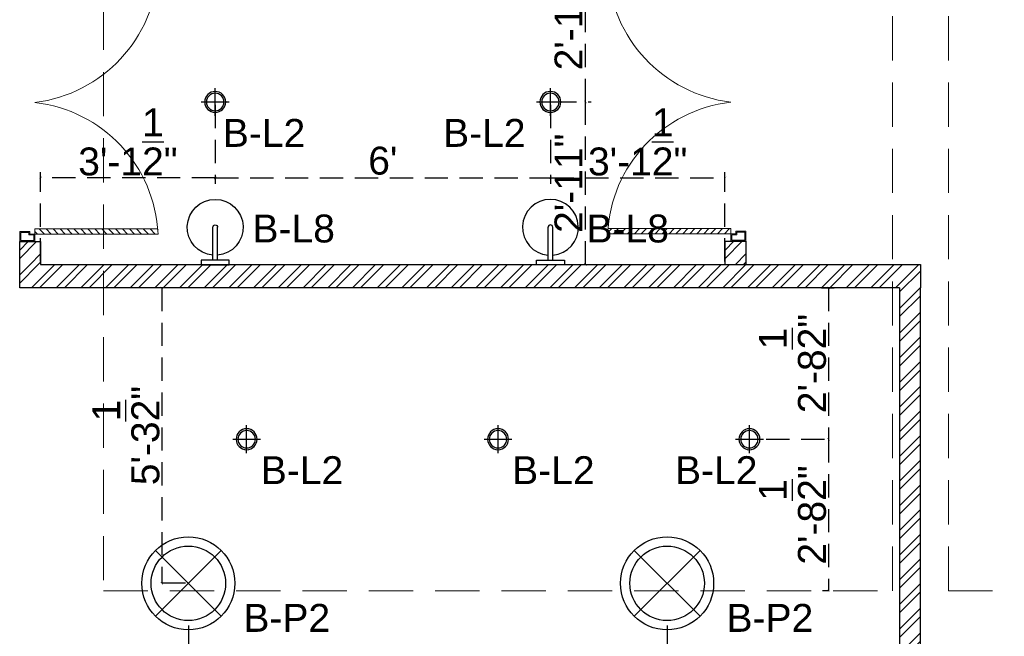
# Model space of a CAD drawing. Header units: inches. Extents: x 105152 to 158499, y 12149 to 30915.
# Tile 80 of 256: x 125037 to 125248, y 17875 to 18007. Entities that reach past the tile are written whole.
import ezdxf

# ---------------------------------------------------------------- set-up
doc = ezdxf.new("R2010")
doc.units = ezdxf.units.IN
doc.header["$MEASUREMENT"] = 0
doc.header["$PDMODE"] = 34
doc.linetypes.add('HIDDEN', pattern=[0.375, 0.25, -0.125])
doc.layers.add('15w led', color=7, linetype='Continuous', true_color=0xe600e6)
for name, color, linetype in [('PD_025_TEXT', 61, 'Continuous'), ('PD_DIMENSION', 101, 'Continuous'), ('PD_LIGHTING', 23, 'Continuous')]:
    doc.layers.add(name, color=color, linetype=linetype)
doc.layers.add('PD_BASE', color=8, linetype='Continuous', transparency=0.5)
doc.layers.add('PD_COLUMN', color=2, linetype='Continuous', lineweight=60)
doc.layers.add('PD_HATCH', color=45, linetype='Continuous', lineweight=9)
doc.styles.get("Standard").update_dxf_attribs({"font": 'arial.ttf', "height": 6})
doc.styles.add('style1', font='arial.ttf', dxfattribs={"height": 500})
doc.dimstyles.new('ISO-10', dxfattribs={"dimtxt": 6, "dimasz": 0.5, "dimexe": 1.25, "dimexo": 0.625, "dimtad": 1, "dimtoh": 1, "dimdec": 1, "dimlunit": 4, "dimtxsty": 'Standard', "dimblk": 'ARCHTICK', "dimcen": 2.5, "dimclrt": 3, "dimadec": 0, "dimazin": 0, "dimtfac": 1, "dimtdec": 1, "dimtmove": 1, "dimatfit": 3, "dimfxl": 1, "dimarcsym": 0})
pattern_1 = [(45, (-8358.2517, -1236.3267), (-2.65165043, 2.65165043), []), (45, (-8356.484, -1236.3267), (-2.65165043, 2.65165043), [])]

# ---------------------------------------------------------------- blocks, each defined once
blk = doc.blocks.new('columns2')
at = {"layer": 'PD_HATCH', "color": 173, "linetype": 'HIDDEN', "lineweight": 5, "ltscale": 38}
for p, q in [((556.5, -408), (556.5, -265)), ((568.5, -408), (568.5, -265)), ((387, -268), (387, -408)), ((387, -408), (556.5, -408)), ((568.5, -408), (738, -408))]:
    blk.add_line(p, q, dxfattribs=at)
blk = doc.blocks.new('ight 18w')
at = {"lineweight": 25}
for p, q in [((0, 6), (0, -6)), ((6, 0), (-6, 0))]:
    blk.add_line(p, q, dxfattribs=at)
for radius in [4.5, 3.75]:
    blk.add_circle((0, 0), radius, dxfattribs=at)
blk = doc.blocks.new('LGIHT46E')
for p, q in [((7.07, 7.07), (-7.07, -7.07)), ((-7.07, 7.07), (7.07, -7.07))]:
    blk.add_line(p, q)
for radius in [10, 8]:
    blk.add_circle((0, 0), radius)
blk = doc.blocks.new('_ArchTick')
at = {"color": 0, "linetype": 'ByBlock', "const_width": 0.15}
blk.add_lwpolyline([(-0.5, -0.5), (0.5, 0.5)], dxfattribs=at)
blk = doc.blocks.new('*D237')
at = {"layer": 'Defpoints', "color": 0, "ltscale": 20, "transparency": 16777216}
for p in [(125208.6, 17949.55), (125196.74, 17916.99), (125210.72, 17916.99)]:
    blk.add_point(p, dxfattribs=at)
at = {"layer": 'PD_DIMENSION', "color": 0, "linetype": 'HIDDEN', "lineweight": -2, "ltscale": 20, "transparency": 16777216}
for p, q in [((125209.23, 17949.55), (125211.97, 17949.55)), ((125210.72, 17949.55), (125210.72, 17916.99)), ((125197.37, 17916.99), (125211.97, 17916.99))]:
    blk.add_line(p, q, dxfattribs=at)
at = {"layer": 'PD_DIMENSION', "color": 0, "lineweight": -2, "ltscale": 20, "transparency": 16777216, "xscale": 0.5, "yscale": 0.5, "zscale": 0.5}
for p, rotation in [((125210.72, 17949.55), 90), ((125210.72, 17916.99), 270)]:
    blk.add_blockref('_ArchTick', p, dxfattribs=dict(at, rotation=rotation))
at = {"layer": 'PD_DIMENSION', "color": 3, "ltscale": 20, "transparency": 16777216, "insert": (125203.01, 17933.27), "char_height": 6, "attachment_point": 5, "rotation": 90}
blk.add_mtext('2\'-8{\\H1.000000x;\\S1/2;}"', dxfattribs=at)
blk = doc.blocks.new('*D238')
at = {"layer": 'Defpoints', "color": 0, "ltscale": 20, "transparency": 16777216}
for p in [(125196.74, 17916.99), (125210.72, 17884.43), (125210.72, 17884.43)]:
    blk.add_point(p, dxfattribs=at)
at = {"layer": 'PD_DIMENSION', "color": 0, "linetype": 'HIDDEN', "lineweight": -2, "ltscale": 20, "transparency": 16777216}
for p, q in [((125197.37, 17916.99), (125211.97, 17916.99)), ((125210.72, 17916.99), (125210.72, 17884.43)), ((125210.72, 17884.43), (125209.47, 17884.43))]:
    blk.add_line(p, q, dxfattribs=at)
at = {"layer": 'PD_DIMENSION', "color": 0, "lineweight": -2, "ltscale": 20, "transparency": 16777216, "xscale": 0.5, "yscale": 0.5, "zscale": 0.5}
for p, rotation in [((125210.72, 17916.99), 90), ((125210.72, 17884.43), 270)]:
    blk.add_blockref('_ArchTick', p, dxfattribs=dict(at, rotation=rotation))
at = {"layer": 'PD_DIMENSION', "color": 3, "ltscale": 20, "transparency": 16777216, "insert": (125203.01, 17900.71), "char_height": 6, "attachment_point": 5, "rotation": 90}
blk.add_mtext('2\'-8{\\H1.000000x;\\S1/2;}"', dxfattribs=at)
blk = doc.blocks.new('*D239')
at = {"layer": 'Defpoints', "color": 0, "ltscale": 20, "transparency": 16777216}
for p in [(125074.44, 17949.55), (125067.52, 17886.02), (125073.22, 17886.02)]:
    blk.add_point(p, dxfattribs=at)
at = {"layer": 'PD_DIMENSION', "color": 0, "linetype": 'HIDDEN', "lineweight": -2, "ltscale": 20, "transparency": 16777216}
for p, q in [((125073.81, 17949.55), (125066.27, 17949.55)), ((125067.52, 17949.55), (125067.52, 17886.02)), ((125072.59, 17886.02), (125066.27, 17886.02))]:
    blk.add_line(p, q, dxfattribs=at)
at = {"layer": 'PD_DIMENSION', "color": 0, "lineweight": -2, "ltscale": 20, "transparency": 16777216, "xscale": 0.5, "yscale": 0.5, "zscale": 0.5}
for p, rotation in [((125067.52, 17949.55), 90), ((125067.52, 17886.02), 270)]:
    blk.add_blockref('_ArchTick', p, dxfattribs=dict(at, rotation=rotation))
at = {"layer": 'PD_DIMENSION', "color": 3, "ltscale": 20, "transparency": 16777216, "insert": (125059.82, 17917.79), "char_height": 6, "attachment_point": 5, "rotation": 90}
blk.add_mtext('5\'-3{\\H1.000000x;\\S1/2;}"', dxfattribs=at)
blk = doc.blocks.new('*D240')
at = {"layer": 'Defpoints', "color": 0, "ltscale": 20, "transparency": 16777216}
for p in [(125176.06, 17886.02), (125224.49, 17872.43), (125176.06, 17851.56)]:
    blk.add_point(p, dxfattribs=at)
at = {"layer": 'PD_DIMENSION', "color": 0, "linetype": 'HIDDEN', "lineweight": -2, "ltscale": 20, "transparency": 16777216}
for p, q in [((125176.06, 17876.96), (125176.06, 17850.31)), ((125224.49, 17871.8), (125224.49, 17850.31)), ((125224.49, 17851.56), (125176.06, 17851.56))]:
    blk.add_line(p, q, dxfattribs=at)
at = {"layer": 'PD_DIMENSION', "color": 0, "lineweight": -2, "ltscale": 20, "transparency": 16777216, "xscale": 0.5, "yscale": 0.5, "zscale": 0.5, "rotation": 180}
blk.add_blockref('_ArchTick', (125176.06, 17851.56), dxfattribs=at)
at = {"layer": 'PD_DIMENSION', "color": 0, "lineweight": -2, "ltscale": 20, "transparency": 16777216, "xscale": 0.5, "yscale": 0.5, "zscale": 0.5}
blk.add_blockref('_ArchTick', (125224.49, 17851.56), dxfattribs=at)
at = {"layer": 'PD_DIMENSION', "color": 3, "ltscale": 20, "transparency": 16777216, "insert": (125200.28, 17859.26), "char_height": 6, "attachment_point": 5}
blk.add_mtext('4\'-0{\\H1.000000x;\\S1/2;}"', dxfattribs=at)
blk = doc.blocks.new('*D241')
at = {"layer": 'Defpoints', "color": 0, "ltscale": 20, "transparency": 16777216}
for p in [(125073.22, 17886.02), (125176.06, 17886.02), (125073.22, 17851.56)]:
    blk.add_point(p, dxfattribs=at)
at = {"layer": 'PD_DIMENSION', "color": 0, "linetype": 'HIDDEN', "lineweight": -2, "ltscale": 20, "transparency": 16777216}
for p, q in [((125073.22, 17876.96), (125073.22, 17850.31)), ((125176.06, 17876.96), (125176.06, 17850.31)), ((125176.06, 17851.56), (125073.22, 17851.56))]:
    blk.add_line(p, q, dxfattribs=at)
at = {"layer": 'PD_DIMENSION', "color": 0, "lineweight": -2, "ltscale": 20, "transparency": 16777216, "xscale": 0.5, "yscale": 0.5, "zscale": 0.5, "rotation": 180}
blk.add_blockref('_ArchTick', (125073.22, 17851.56), dxfattribs=at)
at = {"layer": 'PD_DIMENSION', "color": 0, "lineweight": -2, "ltscale": 20, "transparency": 16777216, "xscale": 0.5, "yscale": 0.5, "zscale": 0.5}
blk.add_blockref('_ArchTick', (125176.06, 17851.56), dxfattribs=at)
at = {"layer": 'PD_DIMENSION', "color": 3, "ltscale": 20, "transparency": 16777216, "insert": (125124.64, 17855.24), "char_height": 6, "attachment_point": 5}
blk.add_mtext('8\'-7"', dxfattribs=at)
blk = doc.blocks.new('*D242')
at = {"layer": 'Defpoints', "color": 0, "ltscale": 20, "transparency": 16777216}
for p in [(125078.99, 17989.49), (125150.99, 17989.49), (125150.99, 17973.16)]:
    blk.add_point(p, dxfattribs=at)
at = {"layer": 'PD_DIMENSION', "color": 0, "linetype": 'HIDDEN', "lineweight": -2, "ltscale": 20, "transparency": 16777216}
for p, q in [((125078.99, 17988.86), (125078.99, 17971.91)), ((125150.99, 17988.86), (125150.99, 17971.91)), ((125078.99, 17973.16), (125150.99, 17973.16))]:
    blk.add_line(p, q, dxfattribs=at)
at = {"layer": 'PD_DIMENSION', "color": 0, "lineweight": -2, "ltscale": 20, "transparency": 16777216, "xscale": 0.5, "yscale": 0.5, "zscale": 0.5, "rotation": 180}
blk.add_blockref('_ArchTick', (125078.99, 17973.16), dxfattribs=at)
at = {"layer": 'PD_DIMENSION', "color": 0, "lineweight": -2, "ltscale": 20, "transparency": 16777216, "xscale": 0.5, "yscale": 0.5, "zscale": 0.5}
blk.add_blockref('_ArchTick', (125150.99, 17973.16), dxfattribs=at)
at = {"layer": 'PD_DIMENSION', "color": 3, "ltscale": 20, "transparency": 16777216, "insert": (125114.99, 17976.84), "char_height": 6, "attachment_point": 5}
blk.add_mtext("6'", dxfattribs=at)
blk = doc.blocks.new('*D243')
at = {"layer": 'Defpoints', "color": 0, "ltscale": 20, "transparency": 16777216}
for p in [(125078.99, 17989.49), (125041.49, 17973.16), (125041.49, 17954.55)]:
    blk.add_point(p, dxfattribs=at)
at = {"layer": 'PD_DIMENSION', "color": 0, "linetype": 'HIDDEN', "lineweight": -2, "ltscale": 20, "transparency": 16777216}
for p, q in [((125078.99, 17988.86), (125078.99, 17971.91)), ((125041.49, 17955.18), (125041.49, 17974.41)), ((125078.99, 17973.16), (125041.49, 17973.16))]:
    blk.add_line(p, q, dxfattribs=at)
at = {"layer": 'PD_DIMENSION', "color": 0, "lineweight": -2, "ltscale": 20, "transparency": 16777216, "xscale": 0.5, "yscale": 0.5, "zscale": 0.5, "rotation": 180}
blk.add_blockref('_ArchTick', (125041.49, 17973.16), dxfattribs=at)
at = {"layer": 'PD_DIMENSION', "color": 0, "lineweight": -2, "ltscale": 20, "transparency": 16777216, "xscale": 0.5, "yscale": 0.5, "zscale": 0.5}
blk.add_blockref('_ArchTick', (125078.99, 17973.16), dxfattribs=at)
at = {"layer": 'PD_DIMENSION', "color": 3, "ltscale": 20, "transparency": 16777216, "insert": (125060.24, 17980.86), "char_height": 6, "attachment_point": 5}
blk.add_mtext('3\'-1{\\H1.000000x;\\S1/2;}"', dxfattribs=at)
blk = doc.blocks.new('*D244')
at = {"layer": 'Defpoints', "color": 0, "ltscale": 20, "transparency": 16777216}
for p in [(125150.99, 17989.49), (125188.49, 17973.16), (125188.49, 17954.55)]:
    blk.add_point(p, dxfattribs=at)
at = {"layer": 'PD_DIMENSION', "color": 0, "linetype": 'HIDDEN', "lineweight": -2, "ltscale": 20, "transparency": 16777216}
for p, q in [((125150.99, 17988.86), (125150.99, 17971.91)), ((125188.49, 17955.18), (125188.49, 17974.41)), ((125150.99, 17973.16), (125188.49, 17973.16))]:
    blk.add_line(p, q, dxfattribs=at)
at = {"layer": 'PD_DIMENSION', "color": 0, "lineweight": -2, "ltscale": 20, "transparency": 16777216, "xscale": 0.5, "yscale": 0.5, "zscale": 0.5, "rotation": 180}
blk.add_blockref('_ArchTick', (125150.99, 17973.16), dxfattribs=at)
at = {"layer": 'PD_DIMENSION', "color": 0, "lineweight": -2, "ltscale": 20, "transparency": 16777216, "xscale": 0.5, "yscale": 0.5, "zscale": 0.5}
blk.add_blockref('_ArchTick', (125188.49, 17973.16), dxfattribs=at)
at = {"layer": 'PD_DIMENSION', "color": 3, "ltscale": 20, "transparency": 16777216, "insert": (125169.74, 17980.86), "char_height": 6, "attachment_point": 5}
blk.add_mtext('3\'-1{\\H1.000000x;\\S1/2;}"', dxfattribs=at)
blk = doc.blocks.new('*D245')
at = {"layer": 'Defpoints', "color": 0, "ltscale": 20, "transparency": 16777216}
for p in [(125150.99, 17989.49), (125158.51, 17989.49), (125157.44, 17954.55)]:
    blk.add_point(p, dxfattribs=at)
at = {"layer": 'PD_DIMENSION', "color": 0, "linetype": 'HIDDEN', "lineweight": -2, "ltscale": 20, "transparency": 16777216}
for p, q in [((125151.62, 17989.49), (125159.76, 17989.49)), ((125158.51, 17954.55), (125158.51, 17989.49)), ((125158.06, 17954.55), (125159.76, 17954.55))]:
    blk.add_line(p, q, dxfattribs=at)
at = {"layer": 'PD_DIMENSION', "color": 0, "lineweight": -2, "ltscale": 20, "transparency": 16777216, "xscale": 0.5, "yscale": 0.5, "zscale": 0.5}
for p, rotation in [((125158.51, 17989.49), 90), ((125158.51, 17954.55), 270)]:
    blk.add_blockref('_ArchTick', p, dxfattribs=dict(at, rotation=rotation))
at = {"layer": 'PD_DIMENSION', "color": 3, "ltscale": 20, "transparency": 16777216, "insert": (125154.88, 17972.02), "char_height": 6, "attachment_point": 5, "rotation": 90}
blk.add_mtext('2\'-11"', dxfattribs=at)
blk = doc.blocks.new('*D246')
at = {"layer": 'Defpoints', "color": 0, "ltscale": 20, "transparency": 16777216}
for p in [(125158.51, 18024.43), (125158.51, 18024.43), (125150.99, 17989.49)]:
    blk.add_point(p, dxfattribs=at)
at = {"layer": 'PD_DIMENSION', "color": 0, "linetype": 'HIDDEN', "lineweight": -2, "ltscale": 20, "transparency": 16777216}
for p, q in [((125158.51, 18024.43), (125157.26, 18024.43)), ((125158.51, 17989.49), (125158.51, 18024.43)), ((125151.62, 17989.49), (125159.76, 17989.49))]:
    blk.add_line(p, q, dxfattribs=at)
at = {"layer": 'PD_DIMENSION', "color": 0, "lineweight": -2, "ltscale": 20, "transparency": 16777216, "xscale": 0.5, "yscale": 0.5, "zscale": 0.5}
for p, rotation in [((125158.51, 18024.43), 90), ((125158.51, 17989.49), 270)]:
    blk.add_blockref('_ArchTick', p, dxfattribs=dict(at, rotation=rotation))
at = {"layer": 'PD_DIMENSION', "color": 3, "ltscale": 20, "transparency": 16777216, "insert": (125154.88, 18006.96), "char_height": 6, "attachment_point": 5, "rotation": 90}
blk.add_mtext('2\'-11"', dxfattribs=at)
blk = doc.blocks.new('WALLLIGHT34')
for p, q in [((-0.5, -1), (-0.5, -8.1)), ((0.5, -1), (0.5, -8.1))]:
    blk.add_line(p, q)
blk.add_lwpolyline([(-3, 0), (3, 0), (3, -1), (-3, -1)], close=True)
for radius, start, end in [(6, 94.7802, 85.2198), (0.5, 180, 0)]:
    blk.add_arc((0, -8.1), radius, start, end)
blk = doc.blocks.new('door')
at = {"lineweight": 5}
h = blk.add_hatch(dxfattribs=at)
h.set_pattern_fill('ANSI31', color=251, scale=10, style=0)
h.set_pattern_definition([(45, (10752.127, -6120.4824), (-0.883883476, 0.883883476), [])])
edge = h.paths.add_edge_path()
edge.add_arc((-14403.84, -18781.42), 31.42, 180, 182.3452)
edge.add_line((-14435.23, -18782.7), (-14403.84, -18782.7))
edge.add_line((-14403.84, -18782.7), (-14403.84, -18781.42))
edge.add_line((-14403.84, -18781.42), (-14435.26, -18781.42))
h = blk.add_hatch(dxfattribs=at)
h.set_pattern_fill('ANSI31', color=251, scale=10, style=0)
h.set_pattern_definition([(45, (10752.127, -6123.4768), (-0.883883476, 0.883883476), [])])
edge = h.paths.add_edge_path()
edge.add_arc((-14403.84, -18848.7), 31.42, 177.6548, 180, ccw=False)
edge.add_line((-14435.23, -18847.41), (-14403.84, -18847.41))
edge.add_line((-14403.84, -18847.41), (-14403.84, -18848.7))
edge.add_line((-14403.84, -18848.7), (-14435.26, -18848.7))
at = {"color": 251, "lineweight": 5}
for p, q in [((-14403.84, -18780.13), (-14403.84, -18782.7)), ((-14403.84, -18781.42), (-14435.26, -18781.42)), ((-14403.84, -18782.7), (-14435.23, -18782.7)), ((-14403.84, -18848.7), (-14435.26, -18848.7)), ((-14403.84, -18847.41), (-14435.23, -18847.41)), ((-14403.84, -18849.98), (-14403.84, -18847.41))]:
    blk.add_line(p, q, dxfattribs=at)
for points in [[(-14399.98, -18782.06), (-14399.98, -18779.49), (-14403.84, -18779.49), (-14403.84, -18781.42), (-14402.55, -18781.42), (-14402.55, -18782.06), (-14399.98, -18782.06)], [(-14399.98, -18848.05), (-14399.98, -18850.62), (-14403.84, -18850.62), (-14403.84, -18848.7), (-14402.55, -18848.7), (-14402.55, -18848.05), (-14399.98, -18848.05)]]:
    blk.add_lwpolyline(points, dxfattribs=at)
for points in [[(-14400.24, -18781.8), (-14400.24, -18779.74), (-14403.58, -18779.74), (-14403.58, -18781.16), (-14402.3, -18781.16), (-14402.3, -18781.8)], [(-14400.24, -18848.31), (-14400.24, -18850.37), (-14403.58, -18850.37), (-14403.58, -18848.95), (-14402.3, -18848.95), (-14402.3, -18848.31)]]:
    blk.add_lwpolyline(points, close=True, dxfattribs=at)
for centre, radius, start, end in [((-14399.51, -18779.61), 35.79, 182.8848, 263.0539), ((-14399.87, -18850.35), 35.42, 96.4258, 177.3294)]:
    blk.add_arc(centre, radius, start, end, dxfattribs=at)

msp = doc.modelspace()

# ---------------------------------------------------------------- hatches: boundary and pattern name
at = {"layer": 'PD_BASE'}
h = msp.add_hatch(dxfattribs=at)
h.set_pattern_fill('ANSI32', color=256, scale=10)
h.set_pattern_definition(pattern_1)
h.paths.add_polyline_path([(125041.49, 17959.49), (125036.99, 17959.49), (125036.99, 17954.55), (125041.49, 17954.55)])
h = msp.add_hatch(dxfattribs=at)
h.set_pattern_fill('ANSI32', color=256, scale=10)
h.set_pattern_definition([(45, (-8206.7425, -1236.3267), (-2.65165043, 2.65165043), []), (45, (-8204.9747, -1236.3267), (-2.65165043, 2.65165043), [])])
h.paths.add_polyline_path([(125193, 17959.54), (125188.5, 17959.54), (125188.5, 17954.55), (125193, 17954.55)])
h = msp.add_hatch(dxfattribs=at)
h.set_pattern_fill('ANSI32', color=256, scale=10)
h.set_pattern_definition(pattern_1)
h.paths.add_polyline_path([(125230.49, 17954.55), (125036.99, 17954.55), (125036.99, 17949.55), (125074.94, 17949.55), (125225.99, 17949.55), (125225.99, 17422.43), (125230.49, 17422.43), (125230.49, 17949.55)])

# ---------------------------------------------------------------- linework, layer by layer
at = {"layer": 'PD_BASE', "lineweight": 30}
msp.add_line((125230.49, 17849.15), (125230.49, 17893.89), dxfattribs=at)
for points in [[(125225.99, 17949.55), (125036.99, 17949.55), (125036.99, 17959.49), (125041.49, 17959.49), (125041.49, 17954.55), (125230.49, 17954.55), (125230.49, 17949.55)], [(125188.5, 17954.55), (125188.5, 17959.54), (125193, 17959.54), (125193, 17954.55)], [(125225.99, 17949.55), (125225.99, 17422.43), (125230.49, 17422.43), (125230.49, 17949.55)]]:
    msp.add_lwpolyline(points, dxfattribs=at)

# ---------------------------------------------------------------- block references
at = {"layer": '15w led', "xscale": -0.5, "yscale": 0.5, "zscale": 0.5, "rotation": 90}
for p in [(125078.99, 17989.49), (125150.99, 17989.49), (125085.74, 17916.99), (125139.74, 17916.99), (125193.74, 17916.99)]:
    msp.add_blockref('ight 18w', p, dxfattribs=at)
at = {"layer": 'PD_BASE', "ltscale": 25, "yscale": 0.842675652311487, "zscale": 0.842675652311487}
for p, xscale in [((112902.48, 33844.45), -0.842675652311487), ((137327.51, 33844.51), 0.842675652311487)]:
    msp.add_blockref('door', p, dxfattribs=dict(at, xscale=xscale))
at = {"layer": 'PD_COLUMN'}
msp.add_blockref('columns2', (124667.99, 18292.43), dxfattribs=at)
at = {"layer": 'PD_LIGHTING', "xscale": -1, "rotation": 180}
msp.add_blockref('WALLLIGHT34', (125078.99, 17954.45), dxfattribs=at)
at = {"layer": 'PD_LIGHTING', "rotation": 180}
msp.add_blockref('WALLLIGHT34', (125150.99, 17954.45), dxfattribs=at)
at = {"layer": 'PD_LIGHTING'}
for p in [(125073.22, 17886.02), (125176.06, 17886.02)]:
    msp.add_blockref('LGIHT46E', p, dxfattribs=at)

# ---------------------------------------------------------------- texts
at = {"layer": 'PD_025_TEXT', "char_height": 6, "width": 31.6583, "attachment_point": 1, "style": 'style1'}
for s, insert in [('\\pxi0.40344,qc;B-L2', (125072.44, 17985.84)), ('\\pxi0.40344,qc;B-L2', (125119.76, 17985.84)), ('\\pxi0.40344,qc;B-L8', (125078.81, 17965.29)), ('\\pxi0.40344,qc;B-L8', (125150.56, 17965.29)), ('\\pxi0.40344,qc;B-L2', (125080.59, 17913.34)), ('\\pxi0.40344,qc;B-L2', (125134.59, 17913.34)), ('\\pxi0.40344,qc;B-L2', (125169.58, 17913.34)), ('\\pxi0.40344,qc;B-P2', (125077.32, 17881.59)), ('\\pxi0.40344,qc;B-P2', (125181.1, 17881.59))]:
    msp.add_mtext(s, dxfattribs=dict(at, insert=insert))

# ---------------------------------------------------------------- dimensions: what is measured, and where the dimension line sits
at = {"layer": 'PD_DIMENSION', "ltscale": 20}
for base, p1, p2, angle, picture, middle in [((125158.51, 18024.43), (125150.99, 17989.49), (125158.51, 18024.43), 90, '*D246', (125154.88, 18006.96)), ((125188.49, 17973.16), (125150.99, 17989.49), (125188.49, 17954.55), 180, '*D244', (125169.74, 17980.86)), ((125158.51, 17989.49), (125157.44, 17954.55), (125150.99, 17989.49), 90, '*D245', (125154.88, 17972.02)), ((125067.52, 17886.02), (125074.44, 17949.55), (125073.22, 17886.02), 90, '*D239', (125059.82, 17917.79)), ((125210.72, 17916.99), (125208.6, 17949.55), (125196.74, 17916.99), 90, '*D237', (125203.01, 17933.27)), ((125210.72, 17884.43), (125196.74, 17916.99), (125210.72, 17884.43), 90, '*D238', (125203.01, 17900.71))]:
    dim = msp.add_linear_dim(base=base, p1=p1, p2=p2, angle=angle, dimstyle='ISO-10', override={"dimfxl": 25.4, "dimfxlon": 1, "dimarcsym": 1}, dxfattribs=at)
    dim.commit()
    dim.dimension.update_dxf_attribs({"geometry": picture, "text_midpoint": middle})
for base, p1, p2, picture, middle in [((125041.49, 17973.16), (125078.99, 17989.49), (125041.49, 17954.55), '*D243', (125060.24, 17980.86)), ((125150.99, 17973.16), (125078.99, 17989.49), (125150.99, 17989.49), '*D242', (125114.99, 17976.84)), ((125073.22, 17851.56), (125176.06, 17886.02), (125073.22, 17886.02), '*D241', (125124.64, 17855.24)), ((125176.06, 17851.56), (125224.49, 17872.43), (125176.06, 17886.02), '*D240', (125200.28, 17859.26))]:
    dim = msp.add_linear_dim(base=base, p1=p1, p2=p2, dimstyle='ISO-10', override={"dimfxl": 25.4, "dimfxlon": 1, "dimarcsym": 1}, dxfattribs=at)
    dim.commit()
    dim.dimension.update_dxf_attribs({"geometry": picture, "text_midpoint": middle})

doc.saveas('drawing.dxf')
